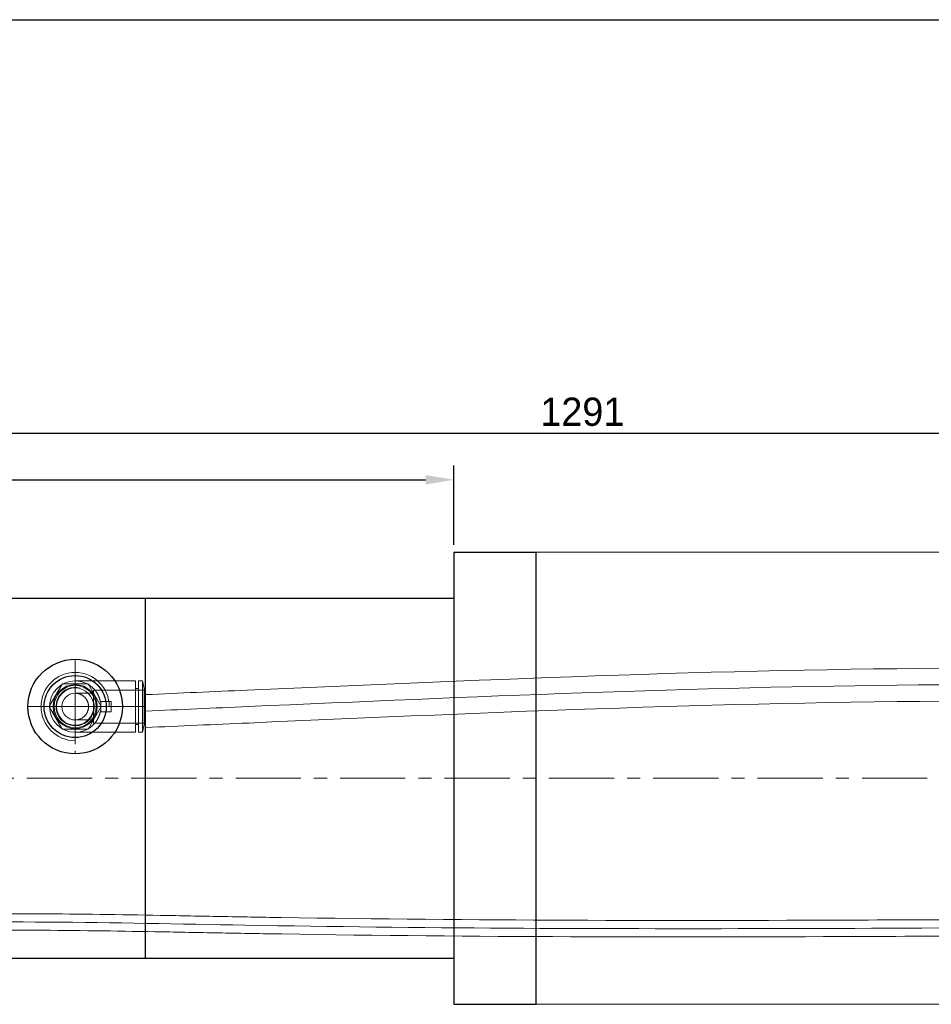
# Model space of a CAD drawing. Header units: millimetres. Extents: x 14831 to 16595, y 7509 to 8717.
# Tile 3 of 15: x 15528 to 15971, y 8238 to 8717. Entities that reach past the tile are written whole.
import ezdxf

# ---------------------------------------------------------------- set-up
doc = ezdxf.new("R2010")
doc.units = ezdxf.units.MM
doc.header["$MEASUREMENT"] = 0
doc.linetypes.add('CENTER', pattern=[50.8, 31.75, -6.35, 6.35, -6.35])
doc.layers.get('Defpoints').update_dxf_attribs({"lineweight": 25})
for name, color, linetype, lineweight in [('图层1', 7, 'Continuous', 25), ('图层2', 3, 'CENTER', 13), ('图层3', 2, 'Continuous', 13), ('图层4', 1, 'Continuous', 30), ('图层7', 4, 'Continuous', 15)]:
    doc.layers.add(name, color=color, linetype=linetype, lineweight=lineweight)
doc.dimstyles.new('ISO-25', dxfattribs={"dimtxt": 2.5, "dimasz": 2.5, "dimexe": 1.25, "dimexo": 0.625, "dimtad": 1, "dimtxsty": 'Standard', "dimcen": 2.5, "dimadec": 0, "dimazin": 0, "dimtfac": 1, "dimtmove": 0, "dimatfit": 3, "dimfxl": 1, "dimarcsym": 0})

# ---------------------------------------------------------------- blocks, each defined once
blk = doc.blocks.new('*D4583')
at = {"layer": 'Defpoints', "color": 0}
for p in [(15739, 8492.92), (15156, 8458.72), (15739, 8457.77)]:
    blk.add_point(p, dxfattribs=at)
at = {"layer": '图层3', "color": 0, "lineweight": -2}
for p, q in [((15156, 8462.16), (15156, 8499.8)), ((15739, 8461.21), (15739, 8499.8)), ((15169.75, 8492.92), (15725.25, 8492.92))]:
    blk.add_line(p, q, dxfattribs=at)
at = {"layer": '图层3', "color": 0}
for points in [[(15169.75, 8495.21), (15169.75, 8490.63), (15156, 8492.92)], [(15725.25, 8490.63), (15725.25, 8495.21), (15739, 8492.92)]]:
    blk.add_solid(points, dxfattribs=at)
at = {"layer": '图层3', "color": 0, "insert": (15447.5, 8503.23), "char_height": 13.75, "attachment_point": 5}
blk.add_mtext('583', dxfattribs=at)
blk = doc.blocks.new('*D4584')
at = {"layer": 'Defpoints', "color": 0}
for p in [(16447, 8515.61), (15156, 8458.72), (16447, 8460.77)]:
    blk.add_point(p, dxfattribs=at)
at = {"layer": '图层3', "color": 0, "lineweight": -2}
for p, q in [((15156, 8462.16), (15156, 8522.49)), ((16447, 8464.21), (16447, 8522.49)), ((15169.75, 8515.61), (16433.25, 8515.61))]:
    blk.add_line(p, q, dxfattribs=at)
at = {"layer": '图层3', "color": 0}
for points in [[(15169.75, 8517.9), (15169.75, 8513.32), (15156, 8515.61)], [(16433.25, 8513.32), (16433.25, 8517.9), (16447, 8515.61)]]:
    blk.add_solid(points, dxfattribs=at)
at = {"layer": '图层3', "color": 0, "insert": (15801.5, 8525.92), "char_height": 13.75, "attachment_point": 5}
blk.add_mtext('1291', dxfattribs=at)

msp = doc.modelspace()

# ---------------------------------------------------------------- linework, layer by layer
at = {"layer": '图层1'}
for p, q in [((15739.001, 8457.773), (15739.001, 8237.773)), ((15739.001, 8457.773), (15779.001, 8457.773)), ((15779.001, 8237.773), (15779.001, 8457.773)), ((15471.001, 8435.273), (15739.001, 8435.273)), ((15589.001, 8260.273), (15589.001, 8435.273)), ((15471.001, 8260.273), (15739.001, 8260.273)), ((15739.001, 8237.773), (15779.001, 8237.773))]:
    msp.add_line(p, q, dxfattribs=at)
for radius in [23, 15.1]:
    msp.add_circle((15554.693, 8382.597), radius, dxfattribs=at)
at = {"layer": '图层2', "ltscale": 0.5}
for p, q in [((15554.693, 8405.597), (15554.693, 8359.597)), ((15531.693, 8382.597), (15577.693, 8382.597))]:
    msp.add_line(p, q, dxfattribs=at)
at = {"layer": '图层2'}
msp.add_line((15074.001, 8347.773), (16397.001, 8347.773), dxfattribs=at)
at = {"layer": '图层4'}
msp.add_line((14830.575, 8716.716), (16594.575, 8716.716), dxfattribs=at)
at = {"layer": '图层7'}
for p, q in [((16051.001, 8457.773), (15779.001, 8457.773)), ((15548.135, 8393.239), (15542.198, 8382.955)), ((15548.342, 8393.597), (15548.135, 8393.239)), ((15548.755, 8393.597), (15548.342, 8393.597)), ((15561.043, 8393.597), (15548.755, 8393.597)), ((15554.693, 8369.465), (15554.693, 8395.729)), ((15554.693, 8370.097), (15554.693, 8395.097)), ((15584.026, 8395.097), (15554.693, 8395.097)), ((15567.394, 8382.597), (15561.043, 8393.597)), ((15584.026, 8370.097), (15584.026, 8395.097)), ((15585.588, 8391.347), (15584.026, 8391.347)), ((15585.588, 8370.097), (15585.588, 8395.097)), ((15587.531, 8395.097), (15585.588, 8395.097)), ((15587.531, 8370.097), (15587.531, 8395.097)), ((15588.193, 8391.347), (15587.531, 8395.097)), ((15588.193, 8373.847), (15588.193, 8391.347)), ((15563.693, 8389.097), (15554.693, 8389.097)), ((15563.693, 8374.597), (15563.693, 8390.597)), ((15588.193, 8390.597), (15563.693, 8390.597)), ((15541.561, 8382.597), (15588.825, 8382.597)), ((15542.198, 8382.955), (15541.991, 8382.597)), ((15541.991, 8382.597), (15542.198, 8382.239)), ((15542.198, 8382.239), (15548.135, 8371.955)), ((15561.043, 8371.597), (15567.394, 8382.597)), ((15572.193, 8385.097), (15566.94, 8385.097)), ((15567.193, 8380.097), (15567.193, 8385.097)), ((15572.193, 8380.097), (15572.193, 8385.097)), ((15566.94, 8380.097), (15572.193, 8380.097)), ((15548.135, 8371.955), (15548.342, 8371.597)), ((15554.693, 8376.097), (15563.693, 8376.097)), ((15563.693, 8374.597), (15588.193, 8374.597)), ((15584.026, 8373.847), (15585.588, 8373.847)), ((15587.531, 8370.097), (15588.193, 8373.847)), ((15548.342, 8371.597), (15548.755, 8371.597)), ((15548.755, 8371.597), (15561.043, 8371.597)), ((15554.693, 8370.097), (15584.026, 8370.097)), ((15585.588, 8370.097), (15587.531, 8370.097)), ((16051.001, 8237.773), (15779.001, 8237.773))]:
    msp.add_line(p, q, dxfattribs=at)
for points in [[(15554.693, 8395.097), (15555.168, 8395.088), (15556.116, 8395.016), (15557.056, 8394.871), (15557.521, 8394.773), (15557.982, 8394.656), (15558.889, 8394.371), (15559.772, 8394.018), (15560.625, 8393.599), (15561.444, 8393.117), (15562.224, 8392.573), (15562.598, 8392.279), (15562.961, 8391.972), (15563.369, 8391.596), (15563.482, 8391.485), (15563.594, 8391.373), (15563.649, 8391.316), (15563.705, 8391.259), (15563.814, 8391.144), (15563.921, 8391.028), (15564.027, 8390.91), (15564.132, 8390.791), (15564.235, 8390.671), (15564.286, 8390.61), (15564.337, 8390.549), (15564.437, 8390.426), (15564.535, 8390.302), (15564.632, 8390.177), (15564.728, 8390.05), (15564.821, 8389.922), (15564.868, 8389.858), (15564.913, 8389.793), (15565.004, 8389.663), (15565.093, 8389.532), (15565.18, 8389.399), (15565.265, 8389.266), (15565.349, 8389.131), (15565.39, 8389.063), (15565.431, 8388.995), (15565.511, 8388.859), (15565.59, 8388.721), (15565.666, 8388.582), (15565.741, 8388.443), (15565.815, 8388.302), (15565.851, 8388.232), (15565.886, 8388.161), (15565.956, 8388.018), (15566.024, 8387.875), (15566.057, 8387.803), (15566.09, 8387.731), (15566.154, 8387.586), (15566.216, 8387.44), (15566.247, 8387.367), (15566.277, 8387.294), (15566.335, 8387.147), (15566.392, 8386.999), (15566.447, 8386.85), (15566.5, 8386.701), (15566.551, 8386.551), (15566.576, 8386.475), (15566.6, 8386.4), (15566.647, 8386.249), (15566.693, 8386.097), (15566.736, 8385.944), (15566.778, 8385.791), (15566.817, 8385.638), (15566.836, 8385.561), (15566.855, 8385.484), (15566.89, 8385.329), (15566.924, 8385.174), (15566.94, 8385.097)], [(15554.693, 8389.097), (15554.787, 8389.096), (15554.976, 8389.091), (15555.165, 8389.08), (15555.259, 8389.072), (15555.353, 8389.063), (15555.541, 8389.041), (15555.728, 8389.014), (15555.914, 8388.981), (15556.099, 8388.943), (15556.283, 8388.899), (15556.375, 8388.875), (15556.466, 8388.85), (15556.647, 8388.796), (15556.827, 8388.737), (15557.004, 8388.672), (15557.18, 8388.602), (15557.354, 8388.527), (15557.44, 8388.488), (15557.525, 8388.447), (15557.694, 8388.362), (15557.86, 8388.273), (15557.943, 8388.226), (15558.024, 8388.178), (15558.185, 8388.079), (15558.343, 8387.975), (15558.421, 8387.921), (15558.498, 8387.867), (15558.65, 8387.754), (15558.798, 8387.636), (15558.943, 8387.515), (15559.084, 8387.389), (15559.221, 8387.259), (15559.289, 8387.193), (15559.355, 8387.126), (15559.485, 8386.988), (15559.611, 8386.847), (15559.732, 8386.702), (15559.849, 8386.554), (15559.962, 8386.402), (15560.017, 8386.325), (15560.071, 8386.247), (15560.175, 8386.089), (15560.274, 8385.928), (15560.368, 8385.765), (15560.458, 8385.598), (15560.543, 8385.429), (15560.584, 8385.344), (15560.623, 8385.258), (15560.698, 8385.084), (15560.768, 8384.909), (15560.832, 8384.731), (15560.892, 8384.551), (15560.946, 8384.37), (15560.971, 8384.279), (15560.995, 8384.188), (15561.039, 8384.004), (15561.077, 8383.819), (15561.11, 8383.632), (15561.137, 8383.445), (15561.159, 8383.258), (15561.168, 8383.163), (15561.175, 8383.069), (15561.186, 8382.88), (15561.192, 8382.691), (15561.193, 8382.597), (15561.192, 8382.502), (15561.186, 8382.313), (15561.175, 8382.125), (15561.168, 8382.03), (15561.159, 8381.936), (15561.137, 8381.748), (15561.11, 8381.561), (15561.077, 8381.375), (15561.039, 8381.19), (15560.995, 8381.006), (15560.971, 8380.915), (15560.946, 8380.823), (15560.892, 8380.642), (15560.832, 8380.463), (15560.768, 8380.285), (15560.698, 8380.109), (15560.623, 8379.936), (15560.584, 8379.85), (15560.543, 8379.764), (15560.458, 8379.596), (15560.368, 8379.429), (15560.274, 8379.265), (15560.175, 8379.104), (15560.071, 8378.946), (15560.017, 8378.869), (15559.962, 8378.792), (15559.849, 8378.64), (15559.732, 8378.492), (15559.611, 8378.347), (15559.485, 8378.206), (15559.355, 8378.068), (15559.289, 8378.001), (15559.221, 8377.934), (15559.084, 8377.805), (15558.943, 8377.679), (15558.798, 8377.557), (15558.65, 8377.44), (15558.498, 8377.327), (15558.421, 8377.272), (15558.343, 8377.219), (15558.185, 8377.115), (15558.024, 8377.016), (15557.943, 8376.968), (15557.86, 8376.921), (15557.694, 8376.831), (15557.525, 8376.746), (15557.44, 8376.706), (15557.354, 8376.667), (15557.18, 8376.592), (15557.004, 8376.522), (15556.827, 8376.457), (15556.647, 8376.398), (15556.466, 8376.343), (15556.375, 8376.318), (15556.283, 8376.295), (15556.099, 8376.251), (15555.914, 8376.213), (15555.728, 8376.18), (15555.541, 8376.152), (15555.353, 8376.131), (15555.259, 8376.122), (15555.165, 8376.114), (15554.976, 8376.103), (15554.787, 8376.098), (15554.693, 8376.097)], [(15566.94, 8380.097), (15566.924, 8380.019), (15566.89, 8379.864), (15566.855, 8379.71), (15566.836, 8379.633), (15566.817, 8379.556), (15566.778, 8379.402), (15566.736, 8379.25), (15566.693, 8379.097), (15566.647, 8378.945), (15566.6, 8378.794), (15566.576, 8378.718), (15566.551, 8378.643), (15566.5, 8378.493), (15566.447, 8378.344), (15566.392, 8378.195), (15566.335, 8378.047), (15566.277, 8377.9), (15566.247, 8377.827), (15566.216, 8377.753), (15566.154, 8377.608), (15566.09, 8377.463), (15566.057, 8377.391), (15566.024, 8377.319), (15565.956, 8377.175), (15565.886, 8377.033), (15565.851, 8376.962), (15565.815, 8376.892), (15565.741, 8376.751), (15565.666, 8376.611), (15565.59, 8376.473), (15565.511, 8376.335), (15565.431, 8376.198), (15565.39, 8376.13), (15565.349, 8376.063), (15565.265, 8375.928), (15565.18, 8375.795), (15565.093, 8375.662), (15565.004, 8375.531), (15564.913, 8375.401), (15564.868, 8375.336), (15564.821, 8375.272), (15564.728, 8375.144), (15564.632, 8375.017), (15564.535, 8374.892), (15564.437, 8374.768), (15564.337, 8374.645), (15564.286, 8374.584), (15564.235, 8374.523), (15564.132, 8374.403), (15564.027, 8374.284), (15563.921, 8374.166), (15563.814, 8374.05), (15563.705, 8373.935), (15563.649, 8373.878), (15563.594, 8373.821), (15563.482, 8373.709), (15563.369, 8373.598), (15562.961, 8373.222), (15562.598, 8372.914), (15562.224, 8372.621), (15561.444, 8372.077), (15560.625, 8371.594), (15559.772, 8371.175), (15558.889, 8370.822), (15557.982, 8370.537), (15557.521, 8370.421), (15557.056, 8370.322), (15556.116, 8370.178), (15555.168, 8370.106), (15554.693, 8370.097)]]:
    msp.add_lwpolyline(points, dxfattribs=at)
for radius in [10.69, 10.259, 9.059]:
    msp.add_circle((15554.693, 8382.597), radius, dxfattribs=at)
for radius, start, end in [(16.6, 0, 270), (12.5, 90, 270), (9.316, 75, 15), (6.5, 90, 270), (12.5, 348.46304, 11.53696)]:
    msp.add_arc((15554.693, 8382.597), radius, start, end, dxfattribs=at)
for points, knots in [([(15589.001, 8380.404), (15605.609, 8381.135), (15622.217, 8381.866), (15638.825, 8382.597), (15855.485, 8392.134), (16072.145, 8401.67), (16297.631, 8380.773), (16297.631, 8380.773), (16308.964, 8379.723), (16314.631, 8379.198)], [0, 0, 0, 0, 49.8716427, 49.8716427, 49.8716427, 697.6719749, 697.6719749, 697.6719749, 714.7448217, 714.7448217, 714.7448217, 714.7448217]), ([(15589.001, 8388.412), (15605.492, 8389.137), (15621.982, 8389.863), (15638.473, 8390.589), (15758.863, 8395.888), (15879.367, 8401.195), (16095.772, 8401.374), (16191.766, 8398.123), (16297.631, 8388.773), (16297.631, 8388.773), (16308.964, 8387.773), (16314.631, 8387.272)], [0, 0, 0, 0, 49.5195076, 49.5195076, 49.5195076, 409.4788855, 409.4788855, 697.3198398, 697.3198398, 697.3198398, 714.3860137, 714.3860137, 714.3860137, 714.3860137]), ([(15589.001, 8372.396), (15605.726, 8373.132), (15622.451, 8373.868), (15639.176, 8374.605), (15759.567, 8379.904), (15879.843, 8385.195), (16095.416, 8385.374), (16190.889, 8382.134), (16297.631, 8372.936), (16297.631, 8372.936), (16309.06, 8371.952), (16314.775, 8371.459)], [0, 0, 0, 0, 50.2237778, 50.2237778, 50.2237778, 410.1831558, 410.1831558, 698.02411, 698.02411, 698.02411, 715.2312058, 715.2312058, 715.2312058, 715.2312058]), ([(16325.588, 8281.266), (16269.892, 8280.935), (16214.197, 8280.604), (16158.501, 8280.273), (16123.98, 8280.068), (16100.494, 8279.863), (16030.042, 8279.284), (15983.084, 8278.944), (15842.273, 8278.346), (15748.486, 8278.509), (15645.104, 8280.136), (15635.322, 8280.307), (15615.755, 8280.667), (15605.97, 8280.855), (15576.603, 8281.383), (15557.009, 8281.688), (15528.003, 8281.848), (15518.62, 8281.855), (15490.439, 8281.69), (15471.609, 8281.335), (15447.185, 8280.386), (15441.644, 8280.134), (15430.574, 8279.585), (15425.042, 8279.291), (15408.471, 8278.436), (15397.455, 8277.901), (15379.179, 8277.431), (15371.886, 8277.356), (15356.615, 8277.574), (15348.645, 8277.905), (15336.151, 8278.906), (15331.588, 8279.375), (15321.922, 8280.625), (15316.818, 8281.444), (15306.632, 8283.356), (15301.552, 8284.449), (15286.343, 8288.074), (15276.244, 8290.951), (15248.829, 8299.557), (15231.556, 8305.847), (15214.246, 8312.074)], [0, 0, 0, 0, 167.0898521, 167.0898521, 167.0898521, 237.4664577, 237.4664577, 378.2196688, 378.2196688, 659.726091, 659.726091, 689.1552826, 689.1552826, 718.5844742, 718.5844742, 777.4428574, 777.4428574, 805.5491939, 805.5491939, 861.7618667, 861.7618667, 878.2283913, 878.2283913, 894.6949158, 894.6949158, 927.6279649, 927.6279649, 949.6365844, 949.6365844, 973.9444726, 973.9444726, 988.0198546, 988.0198546, 1003.9023911, 1003.9023911, 1019.7849277, 1019.7849277, 1051.5500007, 1051.5500007, 1106.2083131, 1106.2083131, 1106.2083131, 1106.2083131]), ([(16325.501, 8277.649), (16269.693, 8277.191), (16213.884, 8276.732), (16158.075, 8276.273), (15977.247, 8274.788), (15742.788, 8272.741), (15469.457, 8280.248), (15324.72, 8267.371), (15249.628, 8295.094), (15212.892, 8308.31)], [0, 0, 0, 0, 167.4315719, 167.4315719, 167.4315719, 677.5878619, 869.9764166, 990.4835297, 1106.5500328, 1106.5500328, 1106.5500328, 1106.5500328]), ([(16325.501, 8273.266), (16269.835, 8272.935), (16214.168, 8272.604), (16158.501, 8272.273), (16124.074, 8272.069), (16100.612, 8271.864), (16030.228, 8271.285), (15983.308, 8270.945), (15842.6, 8270.346), (15748.859, 8270.507), (15645.586, 8272.127), (15635.887, 8272.295), (15616.498, 8272.652), (15606.808, 8272.838), (15577.738, 8273.363), (15558.363, 8273.67), (15529.026, 8273.848), (15519.076, 8273.858), (15489.206, 8273.682), (15469.265, 8273.286), (15444.025, 8272.238), (15438.771, 8271.986), (15428.243, 8271.452), (15422.971, 8271.172), (15407.141, 8270.363), (15396.57, 8269.866), (15378.783, 8269.426), (15371.563, 8269.358), (15355.735, 8269.588), (15347.131, 8269.962), (15334.084, 8271.072), (15329.619, 8271.55), (15317.933, 8273.099), (15310.747, 8274.359), (15296.472, 8277.359), (15289.38, 8279.1), (15268.217, 8284.867), (15254.259, 8289.435), (15230.736, 8297.616), (15221.124, 8301.098), (15211.538, 8304.547)], [0, 0, 0, 0, 167.0029494, 167.0029494, 167.0029494, 237.3047126, 237.3047126, 377.908239, 377.908239, 659.1152918, 659.1152918, 688.2648803, 688.2648803, 717.4144687, 717.4144687, 775.7136456, 775.7136456, 805.615808, 805.615808, 865.420133, 865.420133, 881.1236635, 881.1236635, 896.8271941, 896.8271941, 928.2342552, 928.2342552, 949.7089346, 949.7089346, 975.3901872, 975.3901872, 988.7914787, 988.7914787, 1010.5477595, 1010.5477595, 1032.3040403, 1032.3040403, 1075.8166019, 1075.8166019, 1106.1214104, 1106.1214104, 1106.1214104, 1106.1214104])]:
    msp.add_open_spline(points, degree=3, knots=knots, dxfattribs=at)

# ---------------------------------------------------------------- dimensions: what is measured, and where the dimension line sits
at = {"layer": '图层3'}
for base, p2, picture, middle in [((16447.001, 8515.611), (16447.001, 8460.773), '*D4584', (15801.501, 8525.923)), ((15739.001, 8492.92), (15739.001, 8457.773), '*D4583', (15447.501, 8503.233))]:
    dim = msp.add_linear_dim(base=base, p1=(15156.001, 8458.724), p2=p2, dimstyle='ISO-25', override={"dimscale": 5.5, "dimdec": 0, "dimdsep": 46, "dimpost": ''}, dxfattribs=at)
    dim.commit()
    dim.dimension.update_dxf_attribs({"geometry": picture, "text_midpoint": middle})

doc.saveas('drawing.dxf')
